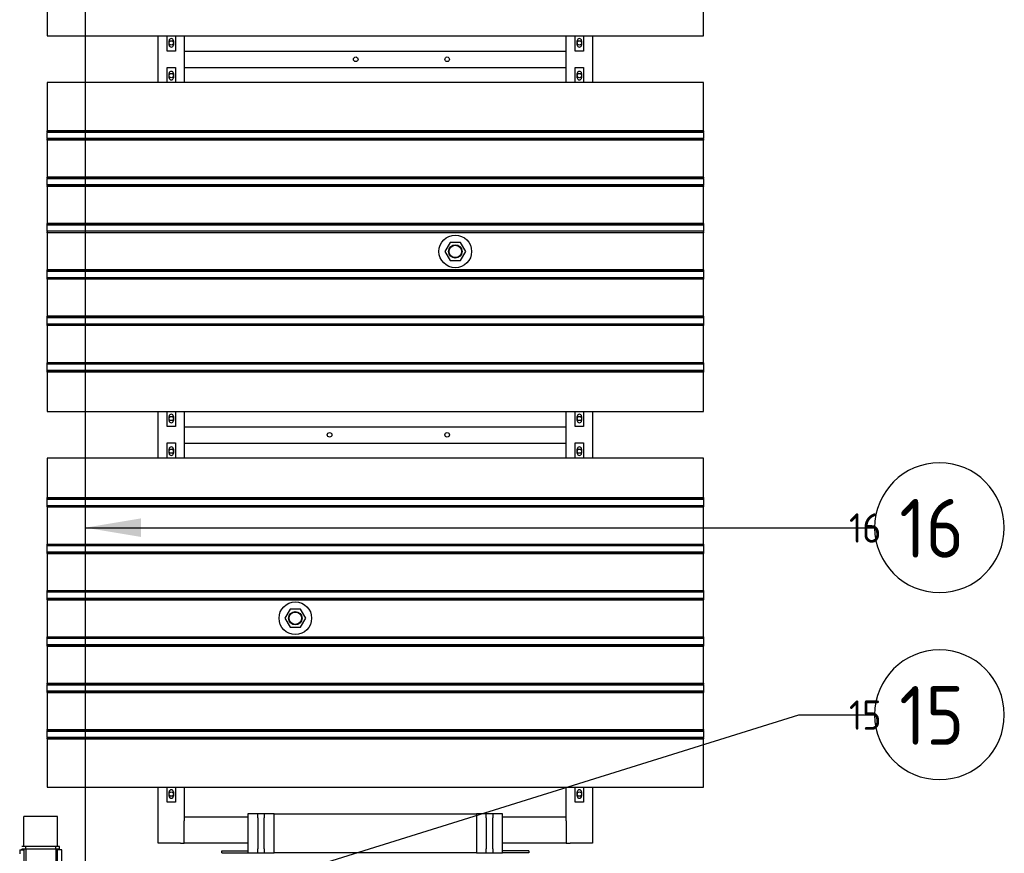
# Model space of a CAD drawing. Extents: x -89225 to 110569, y 13360 to 87647.
# Tile 243 of 256: x 41694 to 44710, y 57788 to 60341. Entities that reach past the tile are written whole.
import ezdxf

# ---------------------------------------------------------------- set-up
doc = ezdxf.new("R2010")
doc.units = 0
for name, color, linetype in [('Iv-Lines 035', 4, 'Continuous'), ('Iv-Lines 035 @ 100', 4, 'Continuous'), ('Iv-Lines 035 @ 50', 4, 'Continuous')]:
    doc.layers.add(name, color=color, linetype=linetype)
doc.styles.add('ISO', font='ISO.SHX')

# ---------------------------------------------------------------- blocks, each defined once
blk = doc.blocks.new('Leidingwerk beluchtingsinstallatie')
for p, q in [((1289216.7, -940954.4), (1289216.7, -946483.4)), ((1289131.7, -946332.4), (1289028.7, -946332.4)), ((1289028.7, -946424.4), (1289028.7, -946332.4)), ((1289131.7, -946424.4), (1289131.7, -946332.4)), ((1289015.7, -946434.4), (1289015.7, -946447.4)), ((1289015.7, -946434.4), (1289029, -946434.4)), ((1289034, -946424.4), (1289022.7, -946424.4)), ((1289023.2, -946432.4), (1289022.7, -946432.9)), ((1289034, -946432.9), (1289022.7, -946432.9)), ((1289022.7, -946434.4), (1289022.7, -946432.9)), ((1289034, -946432.4), (1289023.2, -946432.4)), ((1289029, -946482.2), (1289029, -946434.4)), ((1289126.4, -946424.4), (1289034, -946424.4)), ((1289034, -946432.4), (1289034, -946424.4)), ((1289126.4, -946432.4), (1289034, -946432.4)), ((1289126.4, -946432.9), (1289034, -946432.9)), ((1289034, -946432.9), (1289034, -946485.8)), ((1289137.7, -946424.4), (1289126.4, -946424.4)), ((1289126.4, -946432.4), (1289126.4, -946424.4)), ((1289137.7, -946432.4), (1289126.4, -946432.4)), ((1289126.4, -946432.9), (1289126.4, -946485.8)), ((1289137.7, -946432.9), (1289126.4, -946432.9)), ((1289144.7, -946434.4), (1289131.4, -946434.4)), ((1289131.4, -946482.2), (1289131.4, -946434.4)), ((1289137.2, -946432.4), (1289137.7, -946432.9)), ((1289137.7, -946432.4), (1289137.7, -946424.4)), ((1289137.7, -946434.4), (1289137.7, -946432.9)), ((1289144.7, -946482.2), (1289144.7, -946434.4))]:
    blk.add_line(p, q)
for points, knots in [([(1289034.4, -946432.4), (1289034.3, -946432.4), (1289034.3, -946432.4), (1289034.3, -946432.5), (1289034.2, -946432.5), (1289034.2, -946432.6), (1289034.2, -946432.6), (1289034.2, -946432.6), (1289034.1, -946432.7), (1289034.1, -946432.7), (1289034.1, -946432.8), (1289034, -946432.8), (1289034, -946432.9)], [0, 0, 0, 0, 0.1811348, 0.1811348, 0.1811348, 0.3622695, 0.3622695, 0.3622695, 0.5434043, 0.5434043, 0.5434043, 0.7245391, 0.7245391, 0.7245391, 0.7245391]), ([(1289126.4, -946432.9), (1289126.4, -946432.8), (1289126.3, -946432.8), (1289126.3, -946432.7), (1289126.3, -946432.7), (1289126.2, -946432.6), (1289126.2, -946432.6), (1289126.2, -946432.6), (1289126.1, -946432.5), (1289126.1, -946432.5), (1289126.1, -946432.4), (1289126, -946432.4), (1289126, -946432.4)], [0, 0, 0, 0, 0.1811345, 0.1811345, 0.1811345, 0.3622692, 0.3622692, 0.3622692, 0.543404, 0.543404, 0.543404, 0.7245391, 0.7245391, 0.7245391, 0.7245391])]:
    blk.add_open_spline(points, degree=3, knots=knots)
blk = doc.blocks.new('Beluchtingselementen Bosman')
for p, q in [((1281289.4, -877623.6), (1281289.4, -877771.1)), ((1283299.4, -877771.1), (1283299.4, -877623.6)), ((1281289.4, -877771.1), (1283299.4, -877771.1)), ((1281629.4, -877914.3), (1281629.4, -877771.1)), ((1281656.9, -877817.7), (1281656.9, -877771.1)), ((1281681.9, -877771.1), (1281681.9, -877817.7)), ((1281709.4, -877771.1), (1281709.4, -877914.3)), ((1282879.4, -877914.3), (1282879.4, -877771.1)), ((1282906.9, -877817.7), (1282906.9, -877771.1)), ((1282931.9, -877771.1), (1282931.9, -877817.7)), ((1282959.4, -877771.1), (1282959.4, -877914.3)), ((1281662.9, -877799.1), (1281662.9, -877786.1)), ((1281675.9, -877786.1), (1281675.9, -877799.1)), ((1282912.9, -877799.1), (1282912.9, -877786.1)), ((1282925.9, -877786.1), (1282925.9, -877799.1)), ((1281681.9, -877817.7), (1281656.9, -877817.7)), ((1281709.4, -877817.8), (1282879.4, -877817.8)), ((1281709.4, -877823.8), (1281709.4, -877867.8)), ((1282879.4, -877867.8), (1282879.4, -877823.8)), ((1282931.9, -877817.7), (1282906.9, -877817.7)), ((1281656.9, -877914.3), (1281656.9, -877867.7)), ((1281656.9, -877867.7), (1281681.9, -877867.7)), ((1281681.9, -877867.7), (1281681.9, -877914.3)), ((1281709.4, -877867.8), (1282879.4, -877867.8)), ((1282906.9, -877914.3), (1282906.9, -877867.7)), ((1282906.9, -877867.7), (1282931.9, -877867.7)), ((1282931.9, -877867.7), (1282931.9, -877914.3)), ((1281662.9, -877899.3), (1281662.9, -877886.3)), ((1281675.9, -877886.3), (1281675.9, -877899.3)), ((1282912.9, -877899.3), (1282912.9, -877886.3)), ((1282925.9, -877886.3), (1282925.9, -877899.3)), ((1283299.4, -877914.3), (1281289.4, -877914.3)), ((1281289.4, -877914.3), (1281289.4, -878061.8)), ((1283299.4, -878061.8), (1283299.4, -877914.3)), ((1283299.4, -878061.8), (1281289.4, -878061.8)), ((1281289.4, -878062.5), (1281289.4, -878061.8)), ((1283299.4, -878062.5), (1281289.4, -878062.5)), ((1281289.4, -878065.3), (1281289.4, -878062.5)), ((1281289.4, -878065.3), (1281289.4, -878066.5)), ((1283299.4, -878066.5), (1281289.4, -878066.5)), ((1281289.4, -878068.1), (1281289.4, -878066.5)), ((1281289.4, -878084.1), (1281289.4, -878068.1)), ((1281289.4, -878085.6), (1281289.4, -878084.1)), ((1283299.4, -878061.8), (1283299.4, -878062.5)), ((1283299.4, -878062.5), (1283299.4, -878065.3)), ((1283299.4, -878066.5), (1283299.4, -878065.3)), ((1283299.4, -878066.5), (1283299.4, -878068.1)), ((1283299.4, -878068.1), (1283299.4, -878084.1)), ((1283299.4, -878084.1), (1283299.4, -878085.6)), ((1283299.4, -878085.6), (1281289.4, -878085.6)), ((1281289.4, -878085.6), (1281289.4, -878086.9)), ((1281289.4, -878089.7), (1281289.4, -878086.9)), ((1283299.4, -878089.7), (1281289.4, -878089.7)), ((1281289.4, -878090.4), (1281289.4, -878089.7)), ((1283299.4, -878090.4), (1281289.4, -878090.4)), ((1281289.4, -878090.4), (1281289.4, -878203.8)), ((1283299.4, -878086.9), (1283299.4, -878085.6)), ((1283299.4, -878086.9), (1283299.4, -878089.7)), ((1283299.4, -878089.7), (1283299.4, -878090.4)), ((1283299.4, -878203.8), (1283299.4, -878090.4)), ((1283299.4, -878203.8), (1281289.4, -878203.8)), ((1281289.4, -878204.5), (1281289.4, -878203.8)), ((1283299.4, -878204.5), (1281289.4, -878204.5)), ((1281289.4, -878207.3), (1281289.4, -878204.5)), ((1283299.4, -878203.8), (1283299.4, -878204.5)), ((1283299.4, -878204.5), (1283299.4, -878207.3)), ((1281289.4, -878207.3), (1281289.4, -878208.5)), ((1283299.4, -878208.5), (1281289.4, -878208.5)), ((1281289.4, -878210.1), (1281289.4, -878208.5)), ((1281289.4, -878226.1), (1281289.4, -878210.1)), ((1281289.4, -878227.6), (1281289.4, -878226.1)), ((1283299.4, -878227.6), (1281289.4, -878227.6)), ((1281289.4, -878227.6), (1281289.4, -878228.9)), ((1281289.4, -878231.7), (1281289.4, -878228.9)), ((1283299.4, -878231.7), (1281289.4, -878231.7)), ((1281289.4, -878232.4), (1281289.4, -878231.7)), ((1283299.4, -878232.4), (1281289.4, -878232.4)), ((1281289.4, -878232.4), (1281289.4, -878345.8)), ((1283299.4, -878208.5), (1283299.4, -878207.3)), ((1283299.4, -878208.5), (1283299.4, -878210.1)), ((1283299.4, -878210.1), (1283299.4, -878226.1)), ((1283299.4, -878226.1), (1283299.4, -878227.6)), ((1283299.4, -878228.9), (1283299.4, -878227.6)), ((1283299.4, -878228.9), (1283299.4, -878231.7)), ((1283299.4, -878231.7), (1283299.4, -878232.4)), ((1283299.4, -878345.8), (1283299.4, -878232.4)), ((1283299.4, -878345.8), (1281289.4, -878345.8)), ((1281289.4, -878346.5), (1281289.4, -878345.8)), ((1283299.4, -878346.5), (1281289.4, -878346.5)), ((1281289.4, -878349.3), (1281289.4, -878346.5)), ((1281289.4, -878349.3), (1281289.4, -878350.5)), ((1283299.4, -878350.5), (1281289.4, -878350.5)), ((1281289.4, -878352.1), (1281289.4, -878350.5)), ((1281289.4, -878368.1), (1281289.4, -878352.1)), ((1283299.4, -878345.8), (1283299.4, -878346.5)), ((1283299.4, -878346.5), (1283299.4, -878349.3)), ((1283299.4, -878350.5), (1283299.4, -878349.3)), ((1283299.4, -878350.5), (1283299.4, -878352.1)), ((1283299.4, -878352.1), (1283299.4, -878368.1)), ((1281289.4, -878369.6), (1281289.4, -878368.1)), ((1283299.4, -878369.6), (1281289.4, -878369.6)), ((1281289.4, -878369.6), (1281289.4, -878370.9)), ((1281289.4, -878373.7), (1281289.4, -878370.9)), ((1283299.4, -878373.7), (1281289.4, -878373.7)), ((1281289.4, -878374.4), (1281289.4, -878373.7)), ((1283299.4, -878374.4), (1281289.4, -878374.4)), ((1281289.4, -878374.4), (1281289.4, -878487.8)), ((1283299.4, -878368.1), (1283299.4, -878369.6)), ((1283299.4, -878370.9), (1283299.4, -878369.6)), ((1283299.4, -878370.9), (1283299.4, -878373.7)), ((1283299.4, -878373.7), (1283299.4, -878374.4)), ((1283299.4, -878487.8), (1283299.4, -878374.4)), ((1282523.4, -878403.6), (1282507.6, -878431.2)), ((1282555.2, -878403.5), (1282523.4, -878403.6)), ((1282571.2, -878431), (1282555.2, -878403.5)), ((1282507.6, -878431.2), (1282523.6, -878458.7)), ((1282555.4, -878458.6), (1282571.2, -878431)), ((1282523.6, -878458.7), (1282555.4, -878458.6)), ((1283299.4, -878487.8), (1281289.4, -878487.8)), ((1281289.4, -878488.5), (1281289.4, -878487.8)), ((1283299.4, -878488.5), (1281289.4, -878488.5)), ((1281289.4, -878491.3), (1281289.4, -878488.5)), ((1281289.4, -878491.3), (1281289.4, -878492.5)), ((1283299.4, -878492.5), (1281289.4, -878492.5)), ((1281289.4, -878494.1), (1281289.4, -878492.5)), ((1281289.4, -878510.1), (1281289.4, -878494.1)), ((1283299.4, -878487.8), (1283299.4, -878488.5)), ((1283299.4, -878488.5), (1283299.4, -878491.3)), ((1283299.4, -878492.5), (1283299.4, -878491.3)), ((1283299.4, -878492.5), (1283299.4, -878494.1)), ((1283299.4, -878494.1), (1283299.4, -878510.1)), ((1281289.4, -878511.6), (1281289.4, -878510.1)), ((1283299.4, -878511.6), (1281289.4, -878511.6)), ((1281289.4, -878511.6), (1281289.4, -878512.9)), ((1281289.4, -878515.7), (1281289.4, -878512.9)), ((1283299.4, -878515.7), (1281289.4, -878515.7)), ((1281289.4, -878516.4), (1281289.4, -878515.7)), ((1283299.4, -878516.4), (1281289.4, -878516.4)), ((1281289.4, -878516.4), (1281289.4, -878629.8)), ((1283299.4, -878510.1), (1283299.4, -878511.6)), ((1283299.4, -878512.9), (1283299.4, -878511.6)), ((1283299.4, -878512.9), (1283299.4, -878515.7)), ((1283299.4, -878515.7), (1283299.4, -878516.4)), ((1283299.4, -878629.8), (1283299.4, -878516.4)), ((1283299.4, -878629.8), (1281289.4, -878629.8)), ((1281289.4, -878630.5), (1281289.4, -878629.8)), ((1283299.4, -878630.5), (1281289.4, -878630.5)), ((1281289.4, -878633.3), (1281289.4, -878630.5)), ((1281289.4, -878633.3), (1281289.4, -878634.5)), ((1283299.4, -878634.5), (1281289.4, -878634.5)), ((1281289.4, -878636.1), (1281289.4, -878634.5)), ((1281289.4, -878652.1), (1281289.4, -878636.1)), ((1281289.4, -878653.6), (1281289.4, -878652.1)), ((1283299.4, -878653.6), (1281289.4, -878653.6)), ((1281289.4, -878653.6), (1281289.4, -878654.9)), ((1281289.4, -878657.7), (1281289.4, -878654.9)), ((1283299.4, -878657.7), (1281289.4, -878657.7)), ((1281289.4, -878658.4), (1281289.4, -878657.7)), ((1283299.4, -878629.8), (1283299.4, -878630.5)), ((1283299.4, -878630.5), (1283299.4, -878633.3)), ((1283299.4, -878634.5), (1283299.4, -878633.3)), ((1283299.4, -878634.5), (1283299.4, -878636.1)), ((1283299.4, -878636.1), (1283299.4, -878652.1)), ((1283299.4, -878652.1), (1283299.4, -878653.6)), ((1283299.4, -878654.9), (1283299.4, -878653.6)), ((1283299.4, -878654.9), (1283299.4, -878657.7)), ((1283299.4, -878657.7), (1283299.4, -878658.4)), ((1283299.4, -878658.4), (1281289.4, -878658.4)), ((1281289.4, -878658.4), (1281289.4, -878771.8)), ((1283299.4, -878771.8), (1283299.4, -878658.4)), ((1283299.4, -878771.8), (1281289.4, -878771.8)), ((1281289.4, -878772.5), (1281289.4, -878771.8)), ((1283299.4, -878772.5), (1281289.4, -878772.5)), ((1281289.4, -878775.3), (1281289.4, -878772.5)), ((1281289.4, -878775.3), (1281289.4, -878776.5)), ((1283299.4, -878776.5), (1281289.4, -878776.5)), ((1281289.4, -878778.1), (1281289.4, -878776.5)), ((1281289.4, -878794.1), (1281289.4, -878778.1)), ((1283299.4, -878771.8), (1283299.4, -878772.5)), ((1283299.4, -878772.5), (1283299.4, -878775.3)), ((1283299.4, -878776.5), (1283299.4, -878775.3)), ((1283299.4, -878776.5), (1283299.4, -878778.1)), ((1283299.4, -878778.1), (1283299.4, -878794.1)), ((1281289.4, -878795.6), (1281289.4, -878794.1)), ((1283299.4, -878795.6), (1281289.4, -878795.6)), ((1281289.4, -878795.6), (1281289.4, -878796.9)), ((1281289.4, -878799.7), (1281289.4, -878796.9)), ((1283299.4, -878799.7), (1281289.4, -878799.7)), ((1281289.4, -878800.4), (1281289.4, -878799.7)), ((1283299.4, -878800.4), (1281289.4, -878800.4)), ((1281289.4, -878800.4), (1281289.4, -878921.1)), ((1283299.4, -878794.1), (1283299.4, -878795.6)), ((1283299.4, -878796.9), (1283299.4, -878795.6)), ((1283299.4, -878796.9), (1283299.4, -878799.7)), ((1283299.4, -878799.7), (1283299.4, -878800.4)), ((1283299.4, -878921.1), (1283299.4, -878800.4)), ((1281289.4, -878921.1), (1283299.4, -878921.1)), ((1281629.4, -879064.3), (1281629.4, -878921.1)), ((1281656.9, -878967.7), (1281656.9, -878921.1)), ((1281681.9, -878921.1), (1281681.9, -878967.7)), ((1281709.4, -878921.1), (1281709.4, -879064.3)), ((1282879.4, -879064.3), (1282879.4, -878921.1)), ((1282906.9, -878967.7), (1282906.9, -878921.1)), ((1282931.9, -878921.1), (1282931.9, -878967.7)), ((1282959.4, -878921.1), (1282959.4, -879064.3)), ((1281662.9, -878949.1), (1281662.9, -878936.1)), ((1281675.9, -878936.1), (1281675.9, -878949.1)), ((1282912.9, -878949.1), (1282912.9, -878936.1)), ((1282925.9, -878936.1), (1282925.9, -878949.1)), ((1281681.9, -878967.7), (1281656.9, -878967.7)), ((1281709.4, -878967.8), (1282879.4, -878967.8)), ((1281709.4, -878973.8), (1281709.4, -879017.8)), ((1282879.4, -879017.8), (1282879.4, -878973.8)), ((1282931.9, -878967.7), (1282906.9, -878967.7)), ((1281656.9, -879064.3), (1281656.9, -879017.7)), ((1281656.9, -879017.7), (1281681.9, -879017.7)), ((1281681.9, -879017.7), (1281681.9, -879064.3)), ((1281709.4, -879017.8), (1282879.4, -879017.8)), ((1282906.9, -879064.3), (1282906.9, -879017.7)), ((1282906.9, -879017.7), (1282931.9, -879017.7)), ((1282931.9, -879017.7), (1282931.9, -879064.3)), ((1281662.9, -879049.3), (1281662.9, -879036.3)), ((1281675.9, -879036.3), (1281675.9, -879049.3)), ((1282912.9, -879049.3), (1282912.9, -879036.3)), ((1282925.9, -879036.3), (1282925.9, -879049.3)), ((1283299.4, -879064.3), (1281289.4, -879064.3)), ((1281289.4, -879064.3), (1281289.4, -879185)), ((1283299.4, -879185), (1283299.4, -879064.3)), ((1281289.4, -879185), (1283299.4, -879185)), ((1281289.4, -879185.7), (1281289.4, -879185)), ((1281289.4, -879185.7), (1283299.4, -879185.7)), ((1281289.4, -879188.5), (1281289.4, -879185.7)), ((1281289.4, -879188.5), (1281289.4, -879189.7)), ((1281289.4, -879189.7), (1283299.4, -879189.7)), ((1281289.4, -879191.3), (1281289.4, -879189.7)), ((1281289.4, -879207.3), (1281289.4, -879191.3)), ((1283299.4, -879185), (1283299.4, -879185.7)), ((1283299.4, -879185.7), (1283299.4, -879188.5)), ((1283299.4, -879189.7), (1283299.4, -879188.5)), ((1283299.4, -879189.7), (1283299.4, -879191.3)), ((1283299.4, -879191.3), (1283299.4, -879207.3)), ((1281289.4, -879208.8), (1281289.4, -879207.3)), ((1281289.4, -879208.8), (1283299.4, -879208.8)), ((1281289.4, -879208.8), (1281289.4, -879210.1)), ((1281289.4, -879212.9), (1281289.4, -879210.1)), ((1281289.4, -879212.9), (1283299.4, -879212.9)), ((1281289.4, -879213.6), (1281289.4, -879212.9)), ((1281289.4, -879213.6), (1283299.4, -879213.6)), ((1281289.4, -879213.6), (1281289.4, -879327)), ((1283299.4, -879207.3), (1283299.4, -879208.8)), ((1283299.4, -879210.1), (1283299.4, -879208.8)), ((1283299.4, -879210.1), (1283299.4, -879212.9)), ((1283299.4, -879212.9), (1283299.4, -879213.6)), ((1283299.4, -879327), (1283299.4, -879213.6)), ((1281289.4, -879327), (1283299.4, -879327)), ((1281289.4, -879327.7), (1281289.4, -879327)), ((1281289.4, -879327.7), (1283299.4, -879327.7)), ((1281289.4, -879330.5), (1281289.4, -879327.7)), ((1281289.4, -879330.5), (1281289.4, -879331.7)), ((1281289.4, -879331.7), (1283299.4, -879331.7)), ((1281289.4, -879333.3), (1281289.4, -879331.7)), ((1281289.4, -879349.3), (1281289.4, -879333.3)), ((1281289.4, -879350.8), (1281289.4, -879349.3)), ((1281289.4, -879350.8), (1283299.4, -879350.8)), ((1281289.4, -879350.8), (1281289.4, -879352.1)), ((1283299.4, -879327), (1283299.4, -879327.7)), ((1283299.4, -879327.7), (1283299.4, -879330.5)), ((1283299.4, -879331.7), (1283299.4, -879330.5)), ((1283299.4, -879331.7), (1283299.4, -879333.3)), ((1283299.4, -879333.3), (1283299.4, -879349.3)), ((1283299.4, -879349.3), (1283299.4, -879350.8)), ((1283299.4, -879352.1), (1283299.4, -879350.8)), ((1281289.4, -879354.9), (1281289.4, -879352.1)), ((1281289.4, -879354.9), (1283299.4, -879354.9)), ((1281289.4, -879355.6), (1281289.4, -879354.9)), ((1281289.4, -879355.6), (1283299.4, -879355.6)), ((1281289.4, -879355.6), (1281289.4, -879469)), ((1283299.4, -879352.1), (1283299.4, -879354.9)), ((1283299.4, -879354.9), (1283299.4, -879355.6)), ((1283299.4, -879469), (1283299.4, -879355.6)), ((1281289.4, -879469), (1283299.4, -879469)), ((1281289.4, -879469.7), (1281289.4, -879469)), ((1281289.4, -879469.7), (1283299.4, -879469.7)), ((1281289.4, -879472.5), (1281289.4, -879469.7)), ((1283299.4, -879469), (1283299.4, -879469.7)), ((1283299.4, -879469.7), (1283299.4, -879472.5)), ((1281289.4, -879472.5), (1281289.4, -879473.7)), ((1281289.4, -879473.7), (1283299.4, -879473.7)), ((1281289.4, -879475.3), (1281289.4, -879473.7)), ((1281289.4, -879491.3), (1281289.4, -879475.3)), ((1281289.4, -879492.8), (1281289.4, -879491.3)), ((1281289.4, -879492.8), (1283299.4, -879492.8)), ((1281289.4, -879492.8), (1281289.4, -879494.1)), ((1281289.4, -879496.9), (1281289.4, -879494.1)), ((1281289.4, -879496.9), (1283299.4, -879496.9)), ((1281289.4, -879497.6), (1281289.4, -879496.9)), ((1281289.4, -879497.6), (1283299.4, -879497.6)), ((1281289.4, -879497.6), (1281289.4, -879611)), ((1283299.4, -879473.7), (1283299.4, -879472.5)), ((1283299.4, -879473.7), (1283299.4, -879475.3)), ((1283299.4, -879475.3), (1283299.4, -879491.3)), ((1283299.4, -879491.3), (1283299.4, -879492.8)), ((1283299.4, -879494.1), (1283299.4, -879492.8)), ((1283299.4, -879494.1), (1283299.4, -879496.9)), ((1283299.4, -879496.9), (1283299.4, -879497.6)), ((1283299.4, -879611), (1283299.4, -879497.6)), ((1282033.4, -879526.8), (1282017.6, -879554.4)), ((1282065.2, -879526.7), (1282033.4, -879526.8)), ((1282081.2, -879554.2), (1282065.2, -879526.7)), ((1282017.6, -879554.4), (1282033.6, -879581.9)), ((1282065.4, -879581.8), (1282081.2, -879554.2)), ((1282033.6, -879581.9), (1282065.4, -879581.8)), ((1281289.4, -879611), (1283299.4, -879611)), ((1281289.4, -879611.7), (1281289.4, -879611)), ((1281289.4, -879611.7), (1283299.4, -879611.7)), ((1281289.4, -879614.5), (1281289.4, -879611.7)), ((1281289.4, -879614.5), (1281289.4, -879615.7)), ((1281289.4, -879615.7), (1283299.4, -879615.7)), ((1281289.4, -879617.3), (1281289.4, -879615.7)), ((1281289.4, -879633.3), (1281289.4, -879617.3)), ((1283299.4, -879611), (1283299.4, -879611.7)), ((1283299.4, -879611.7), (1283299.4, -879614.5)), ((1283299.4, -879615.7), (1283299.4, -879614.5)), ((1283299.4, -879615.7), (1283299.4, -879617.3)), ((1283299.4, -879617.3), (1283299.4, -879633.3)), ((1281289.4, -879634.8), (1281289.4, -879633.3)), ((1281289.4, -879634.8), (1283299.4, -879634.8)), ((1281289.4, -879634.8), (1281289.4, -879636.1)), ((1281289.4, -879638.9), (1281289.4, -879636.1)), ((1281289.4, -879638.9), (1283299.4, -879638.9)), ((1281289.4, -879639.6), (1281289.4, -879638.9)), ((1281289.4, -879639.6), (1283299.4, -879639.6)), ((1281289.4, -879639.6), (1281289.4, -879753)), ((1283299.4, -879633.3), (1283299.4, -879634.8)), ((1283299.4, -879636.1), (1283299.4, -879634.8)), ((1283299.4, -879636.1), (1283299.4, -879638.9)), ((1283299.4, -879638.9), (1283299.4, -879639.6)), ((1283299.4, -879753), (1283299.4, -879639.6)), ((1281289.4, -879753), (1283299.4, -879753)), ((1281289.4, -879753.7), (1281289.4, -879753)), ((1281289.4, -879753.7), (1283299.4, -879753.7)), ((1281289.4, -879756.5), (1281289.4, -879753.7)), ((1281289.4, -879756.5), (1281289.4, -879757.7)), ((1281289.4, -879757.7), (1283299.4, -879757.7)), ((1281289.4, -879759.3), (1281289.4, -879757.7)), ((1281289.4, -879775.3), (1281289.4, -879759.3)), ((1283299.4, -879753), (1283299.4, -879753.7)), ((1283299.4, -879753.7), (1283299.4, -879756.5)), ((1283299.4, -879757.7), (1283299.4, -879756.5)), ((1283299.4, -879757.7), (1283299.4, -879759.3)), ((1283299.4, -879759.3), (1283299.4, -879775.3)), ((1281289.4, -879776.8), (1281289.4, -879775.3)), ((1281289.4, -879776.8), (1283299.4, -879776.8)), ((1281289.4, -879776.8), (1281289.4, -879778.1)), ((1281289.4, -879780.9), (1281289.4, -879778.1)), ((1281289.4, -879780.9), (1283299.4, -879780.9)), ((1281289.4, -879781.6), (1281289.4, -879780.9)), ((1281289.4, -879781.6), (1283299.4, -879781.6)), ((1281289.4, -879781.6), (1281289.4, -879895)), ((1283299.4, -879775.3), (1283299.4, -879776.8)), ((1283299.4, -879778.1), (1283299.4, -879776.8)), ((1283299.4, -879778.1), (1283299.4, -879780.9)), ((1283299.4, -879780.9), (1283299.4, -879781.6)), ((1283299.4, -879895), (1283299.4, -879781.6)), ((1281289.4, -879895), (1283299.4, -879895)), ((1281289.4, -879895.7), (1281289.4, -879895)), ((1281289.4, -879895.7), (1283299.4, -879895.7)), ((1281289.4, -879898.5), (1281289.4, -879895.7)), ((1281289.4, -879898.5), (1281289.4, -879899.7)), ((1281289.4, -879899.7), (1283299.4, -879899.7)), ((1281289.4, -879901.3), (1281289.4, -879899.7)), ((1281289.4, -879917.3), (1281289.4, -879901.3)), ((1281289.4, -879918.8), (1281289.4, -879917.3)), ((1281289.4, -879918.8), (1283299.4, -879918.8)), ((1281289.4, -879918.8), (1281289.4, -879920.1)), ((1281289.4, -879922.9), (1281289.4, -879920.1)), ((1281289.4, -879922.9), (1283299.4, -879922.9)), ((1281289.4, -879923.6), (1281289.4, -879922.9)), ((1281289.4, -879923.6), (1283299.4, -879923.6)), ((1281289.4, -879923.6), (1281289.4, -880071.1)), ((1283299.4, -879895), (1283299.4, -879895.7)), ((1283299.4, -879895.7), (1283299.4, -879898.5)), ((1283299.4, -879899.7), (1283299.4, -879898.5)), ((1283299.4, -879899.7), (1283299.4, -879901.3)), ((1283299.4, -879901.3), (1283299.4, -879917.3)), ((1283299.4, -879917.3), (1283299.4, -879918.8)), ((1283299.4, -879920.1), (1283299.4, -879918.8)), ((1283299.4, -879920.1), (1283299.4, -879922.9)), ((1283299.4, -879922.9), (1283299.4, -879923.6)), ((1283299.4, -880071.1), (1283299.4, -879923.6)), ((1281289.4, -880071.1), (1283299.4, -880071.1)), ((1281629.4, -880242.8), (1281629.4, -880071.1)), ((1281656.9, -880117.7), (1281656.9, -880071.1)), ((1281681.9, -880071.1), (1281681.9, -880117.7)), ((1281709.4, -880071.1), (1281709.4, -880162.8)), ((1282879.4, -880162.8), (1282879.4, -880071.1)), ((1282906.9, -880117.7), (1282906.9, -880071.1)), ((1282931.9, -880071.1), (1282931.9, -880117.7)), ((1282959.4, -880071.1), (1282959.4, -880242.8)), ((1281662.9, -880099.1), (1281662.9, -880086.1)), ((1281675.9, -880086.1), (1281675.9, -880099.1)), ((1282912.9, -880099.1), (1282912.9, -880086.1)), ((1282925.9, -880086.1), (1282925.9, -880099.1)), ((1281681.9, -880117.7), (1281656.9, -880117.7)), ((1282931.9, -880117.7), (1282906.9, -880117.7)), ((1281709.4, -880162.8), (1281904.4, -880162.8)), ((1281709.4, -880162.8), (1281709.4, -880174.8)), ((1281934.4, -880152.8), (1281904.4, -880152.8)), ((1281904.4, -880152.8), (1281904.4, -880272.8)), ((1281934.4, -880158.2), (1281934.4, -880152.8)), ((1281954.4, -880152.8), (1281934.4, -880152.8)), ((1281934.4, -880165.2), (1281934.4, -880158.2)), ((1281934.4, -880165.2), (1281934.4, -880260.4)), ((1281984.4, -880152.8), (1281954.4, -880152.8)), ((1281954.4, -880152.8), (1281954.4, -880158.2)), ((1281954.4, -880158.2), (1281954.4, -880165.2)), ((1281954.4, -880260.4), (1281954.4, -880165.2)), ((1281984.4, -880152.8), (1282604.4, -880152.8)), ((1281984.4, -880272.8), (1281984.4, -880152.8)), ((1282634.4, -880152.8), (1282604.4, -880152.8)), ((1282604.4, -880152.8), (1282604.4, -880272.8)), ((1282654.4, -880152.8), (1282634.4, -880152.8)), ((1282634.4, -880158.2), (1282634.4, -880152.8)), ((1282634.4, -880165.2), (1282634.4, -880158.2)), ((1282634.4, -880165.2), (1282634.4, -880260.4)), ((1282684.4, -880152.8), (1282654.4, -880152.8)), ((1282654.4, -880152.8), (1282654.4, -880158.2)), ((1282654.4, -880158.2), (1282654.4, -880165.2)), ((1282654.4, -880260.4), (1282654.4, -880165.2)), ((1282684.4, -880272.8), (1282684.4, -880152.8)), ((1282684.4, -880162.8), (1282879.4, -880162.8)), ((1282879.4, -880174.8), (1282879.4, -880162.8)), ((1281709.4, -880242.8), (1281709.4, -880174.8)), ((1282879.4, -880174.8), (1282879.4, -880242.8)), ((1281697.4, -880242.8), (1281629.4, -880242.8)), ((1281697.4, -880242.8), (1281709.4, -880242.8)), ((1281904.4, -880242.8), (1281709.4, -880242.8)), ((1282879.4, -880242.8), (1282684.4, -880242.8)), ((1282879.4, -880242.8), (1282891.4, -880242.8)), ((1282959.4, -880242.8), (1282891.4, -880242.8)), ((1281824.4, -880266.8), (1281904.4, -880266.8)), ((1281824.4, -880272.8), (1281824.4, -880266.8)), ((1281824.4, -880272.8), (1281904.4, -880272.8)), ((1281904.4, -880272.8), (1281934.4, -880272.8)), ((1281934.4, -880267.4), (1281934.4, -880260.4)), ((1281934.4, -880272.8), (1281934.4, -880267.4)), ((1281934.4, -880272.8), (1281954.4, -880272.8)), ((1281954.4, -880260.4), (1281954.4, -880267.4)), ((1281954.4, -880267.4), (1281954.4, -880272.8)), ((1281954.4, -880272.8), (1281984.4, -880272.8)), ((1282604.4, -880272.8), (1281984.4, -880272.8)), ((1282604.4, -880272.8), (1282634.4, -880272.8)), ((1282634.4, -880267.4), (1282634.4, -880260.4)), ((1282634.4, -880272.8), (1282634.4, -880267.4)), ((1282634.4, -880272.8), (1282654.4, -880272.8)), ((1282654.4, -880260.4), (1282654.4, -880267.4)), ((1282654.4, -880267.4), (1282654.4, -880272.8)), ((1282654.4, -880272.8), (1282684.4, -880272.8)), ((1282764.4, -880266.8), (1282684.4, -880266.8)), ((1282764.4, -880272.8), (1282684.4, -880272.8)), ((1282764.4, -880266.8), (1282764.4, -880272.8))]:
    blk.add_line(p, q)
for centre, radius in [((1281669.4, -877792.8), 6.5), ((1282919.4, -877792.8), 6.5), ((1282234.4, -877842.8), 7), ((1282514.4, -877842.8), 7), ((1281669.4, -877892.8), 6.5), ((1282919.4, -877892.8), 6.5), ((1282539.4, -878431.1), 50), ((1282539.4, -878431.1), 20.5), ((1282539.4, -878431.1), 19), ((1281669.4, -878942.8), 6.5), ((1282919.4, -878942.8), 6.5), ((1282154.4, -878992.8), 7), ((1282514.4, -878992.8), 7), ((1281669.4, -879042.8), 6.5), ((1282919.4, -879042.8), 6.5), ((1282049.4, -879554.3), 50), ((1282049.4, -879554.3), 20.5), ((1282049.4, -879554.3), 19), ((1281669.4, -880092.8), 6.5), ((1282919.4, -880092.8), 6.5)]:
    blk.add_circle(centre, radius)
for centre, start, end in [((1281669.4, -877786.1), 360, 180), ((1282919.4, -877786.1), 0, 180), ((1281669.4, -877799.1), 180, 360), ((1282919.4, -877799.1), 180, 0), ((1281669.4, -877886.3), 0, 180), ((1281669.4, -877899.3), 180, 0), ((1282919.4, -877886.3), 360, 180), ((1282919.4, -877899.3), 180, 360), ((1281669.4, -878936.1), 360, 180), ((1281669.4, -878949.1), 180, 360), ((1282919.4, -878936.1), 0, 180), ((1282919.4, -878949.1), 180, 0), ((1281669.4, -879036.3), 0, 180), ((1281669.4, -879049.3), 180, 0), ((1282919.4, -879036.3), 360, 180), ((1282919.4, -879049.3), 180, 360), ((1281669.4, -880086.1), 360, 180), ((1281669.4, -880099.1), 180, 360), ((1282919.4, -880086.1), 0, 180), ((1282919.4, -880099.1), 180, 0)]:
    blk.add_arc(centre, 6.5, start, end)
blk = doc.blocks.new('*U57')
for points in [[(-21.851, 0), (0, 0)], [(0, 0), (2.324, 0)]]:
    blk.add_lwpolyline(points)
blk.add_circle((4.31, 0), 1.986)
blk.add_solid([(-20.142, -0.285), (-21.851, 0), (-20.142, 0.285)])
at = {"style": 'ISO'}
blk.add_attdef('NUMMER', (3.146, -0.835), '', height=1.8, dxfattribs=at)
blk = doc.blocks.new('*U526')
at = {"layer": 'Iv-Lines 035 @ 100'}
ref = blk.add_blockref('*U57', (44080.4, 58785.2), dxfattribs=dict(at, xscale=-100, yscale=100, zscale=100, rotation=180))
ref.add_attrib('NUMMER', '16', (44388.4, 58693.2), dxfattribs={"layer": '0', "height": 180, "style": 'ISO'})
at = {"layer": 'Iv-Lines 035 @ 50'}
ref = blk.add_blockref('*U57', (-44080.4, 58785.2), dxfattribs=dict(at, xscale=50, yscale=50, zscale=-50, rotation=180))
ref.add_attrib('NUMMER', '16', (44234.4, 58739.2), dxfattribs={"layer": '0', "height": 90, "style": 'ISO'})
blk = doc.blocks.new('*U58')
for points in [[(-20.537, 6.414), (0, 0)], [(0, 0), (2.324, 0)]]:
    blk.add_lwpolyline(points)
blk.add_circle((4.31, 0), 1.986)
blk.add_solid([(-18.991, 5.633), (-20.537, 6.414), (-18.821, 6.177)])
at = {"style": 'ISO'}
blk.add_attdef('NUMMER', (3.146, -0.835), '', height=1.8, dxfattribs=at)
blk = doc.blocks.new('*U527')
at = {"layer": 'Iv-Lines 035 @ 100'}
ref = blk.add_blockref('*U58', (44080.4, 58212.3), dxfattribs=dict(at, xscale=-100, yscale=100, zscale=100, rotation=180))
ref.add_attrib('NUMMER', '15', (44388.4, 58120.3), dxfattribs={"layer": '0', "height": 180, "style": 'ISO'})
at = {"layer": 'Iv-Lines 035 @ 50'}
ref = blk.add_blockref('*U58', (-44080.4, 58212.3), dxfattribs=dict(at, xscale=50, yscale=50, zscale=-50, rotation=180))
ref.add_attrib('NUMMER', '15', (44234.4, 58166.3), dxfattribs={"layer": '0', "height": 90, "style": 'ISO'})

msp = doc.modelspace()

# ---------------------------------------------------------------- block references
at = {"layer": 'Iv-Lines 035'}
for name, p in [('Leidingwerk beluchtingsinstallatie', (-1247321.4, 1004233.5)), ('Beluchtingselementen Bosman', (-1239510.9, 938062.2)), ('*U526', (0, 0)), ('*U527', (0, 0))]:
    msp.add_blockref(name, p, dxfattribs=at)

doc.saveas('drawing.dxf')
